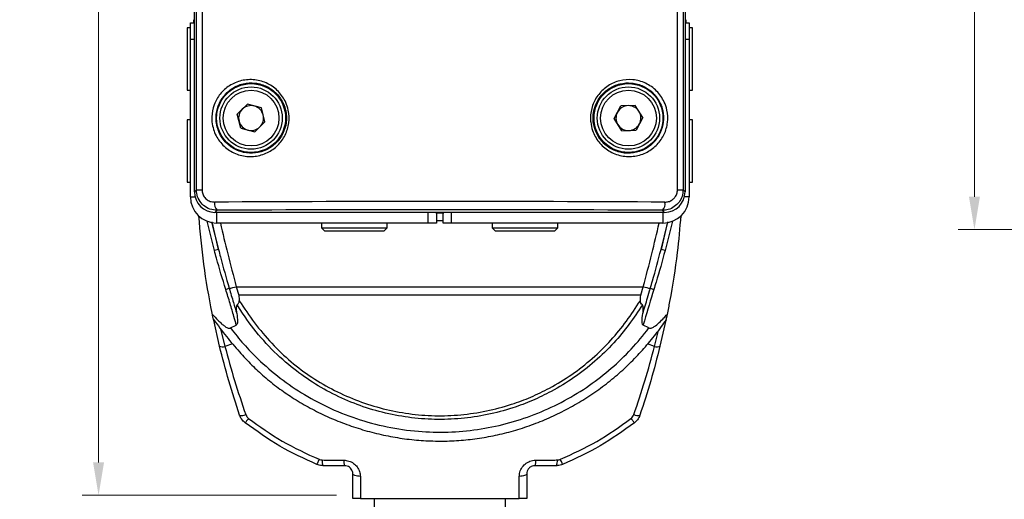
# Model space of a CAD drawing. Header units: millimetres. Extents: x 399 to 6076, y -1991 to 1602.
# Tile 173 of 256: x 3604 to 3664, y 500 to 529. Entities that reach past the tile are written whole.
import ezdxf

# ---------------------------------------------------------------- set-up
doc = ezdxf.new("R2010")
doc.units = ezdxf.units.MM
doc.layers.add('AM_5', color=3, linetype='Continuous', lineweight=25)
doc.layers.add('S20', color=7, linetype='Continuous')
doc.styles.add('尺寸標註', font='romans.shx', dxfattribs={"bigfont": 'CHINESET.SHX'})
doc.dimstyles.new('複本 CNS2-1$0', dxfattribs={"dimtxt": 2.5, "dimasz": 2, "dimexe": 1, "dimexo": 1, "dimgap": 1, "dimtad": 1, "dimtoh": 1, "dimdsep": 46, "dimtxsty": '尺寸標註', "dimcen": 0, "dimclrd": 2, "dimclre": 2, "dimclrt": 3, "dimadec": 0, "dimazin": 2, "dimtp": 0.1, "dimtm": 0.1, "dimtfac": 0.71, "dimtmove": 0, "dimatfit": 0, "dimfxl": 0, "dimlwd": 13, "dimlwe": 13, "dimarcsym": 0})

# ---------------------------------------------------------------- blocks, each defined once
blk = doc.blocks.new('*D256')
at = {"layer": 'AM_5', "color": 2, "lineweight": 13}
for p, q in [((3683.981, 566.922), (3661.649, 566.922)), ((3662.649, 564.922), (3662.649, 518.122)), ((3684.181, 516.122), (3661.649, 516.122))]:
    blk.add_line(p, q, dxfattribs=at)
at = {"layer": 'AM_5', "color": 2}
for points in [[(3662.315, 564.922), (3662.982, 564.922), (3662.649, 566.922)], [(3662.315, 518.122), (3662.982, 518.122), (3662.649, 516.122)]]:
    blk.add_solid(points, dxfattribs=at)
at = {"layer": 'Defpoints', "color": 0}
for p in [(3684.981, 566.922), (3662.649, 516.122), (3685.181, 516.122)]:
    blk.add_point(p, dxfattribs=at)
at = {"layer": 'AM_5', "color": 3, "insert": (3660.399, 541.522), "char_height": 2.5, "attachment_point": 5, "rotation": 90, "style": '尺寸標註'}
blk.add_mtext('50.8', dxfattribs=at)
blk = doc.blocks.new('S20-左視-02')
at = {"layer": 'S20', "linetype": 'Continuous', "lineweight": 25}
for p, q in [((-14.95, -17.211), (-14.95, 30.239)), ((-14.829, -17.09), (-14.829, 30.118)), ((-14.487, 30.118), (-14.487, -17.09)), ((14.487, -17.09), (14.487, 30.118)), ((14.829, 30.118), (14.829, -17.09)), ((14.95, 30.239), (14.95, -17.211)), ((-15.2, -6.911), (-14.95, -6.911)), ((-15.2, -7.911), (-15.2, -6.911)), ((-15.008, -6.711), (-15.008, -6.911)), ((14.95, -6.911), (15.2, -6.911)), ((15.008, -6.911), (15.008, -6.711)), ((15.2, -6.911), (15.2, -7.911)), ((-15.4, -7.211), (-15.4, -11.011)), ((-15.2, -7.211), (-15.4, -7.211)), ((15.4, -7.211), (15.2, -7.211)), ((15.4, -9.138), (15.4, -7.211)), ((-14.95, -7.911), (-15.2, -7.911)), ((-15.2, -14.711), (-15.2, -7.911)), ((15.2, -7.911), (14.95, -7.911)), ((15.2, -7.911), (15.2, -14.711)), ((15.4, -11.011), (15.4, -9.138)), ((-15.4, -11.011), (-15.2, -11.011)), ((15.2, -11.011), (15.4, -11.011)), ((-12.346, -12.477), (-11.721, -11.861)), ((-10.875, -12.095), (-11.721, -11.861)), ((10.623, -12.74), (11.036, -11.966)), ((11.913, -11.937), (11.036, -11.966)), ((12.377, -12.682), (11.913, -11.937)), ((-12.125, -13.327), (-12.346, -12.477)), ((-10.654, -12.944), (-10.875, -12.095)), ((-15.4, -12.811), (-15.4, -16.611)), ((-15.2, -12.811), (-15.4, -12.811)), ((-10.654, -12.944), (-11.279, -13.56)), ((11.087, -13.485), (10.623, -12.74)), ((12.377, -12.682), (11.964, -13.456)), ((15.4, -12.811), (15.2, -12.811)), ((15.4, -14.738), (15.4, -12.811)), ((-12.125, -13.327), (-11.279, -13.56)), ((11.087, -13.485), (11.964, -13.456)), ((-15.2, -17.511), (-15.2, -14.711)), ((15.2, -14.711), (15.2, -17.511)), ((15.4, -16.611), (15.4, -14.738)), ((-15.4, -16.611), (-15.2, -16.611)), ((15.2, -16.611), (15.4, -16.611)), ((-14.95, -17.211), (-14.829, -17.09)), ((-14.829, -17.09), (-14.487, -17.09)), ((14.487, -17.09), (14.829, -17.09)), ((14.829, -17.09), (14.95, -17.211)), ((-15.2, -17.511), (-14.914, -17.511)), ((15.2, -17.511), (14.914, -17.511)), ((-13.575, -18.335), (-13.7, -18.461)), ((13.7, -18.461), (-13.7, -18.461)), ((-13.6, -18.461), (-13.6, -19.111)), ((-0.7, -19.111), (-0.7, -18.461)), ((0.242, -18.511), (-0.242, -18.511)), ((-0.2, -18.511), (-0.2, -19.111)), ((0.2, -19.111), (0.2, -18.511)), ((0.7, -18.461), (0.7, -19.111)), ((13.7, -18.461), (13.575, -18.335)), ((13.6, -18.461), (13.6, -19.111)), ((-13.731, -20.795), (-14.182, -19)), ((-13.903, -19.054), (-13.484, -20.73)), ((-13.484, -20.73), (-13.881, -19.044)), ((-0.7, -19.111), (-13.6, -19.111)), ((-7.2, -19.111), (-7.2, -19.411)), ((-3.2, -19.411), (-3.2, -19.111)), ((-0.2, -19.111), (-0.7, -19.111)), ((0.2, -18.969), (-0.2, -18.969)), ((0.7, -19.111), (0.2, -19.111)), ((13.6, -19.111), (0.7, -19.111)), ((3.2, -19.111), (3.2, -19.411)), ((7.2, -19.411), (7.2, -19.111)), ((13.881, -19.044), (13.484, -20.73)), ((13.484, -20.73), (13.904, -19.049)), ((14.184, -18.992), (13.731, -20.795)), ((-7.2, -19.411), (-7, -19.611)), ((-7.2, -19.411), (-4.106, -19.411)), ((-4.216, -19.611), (-7, -19.611)), ((-3.4, -19.611), (-4.216, -19.611)), ((-4.106, -19.411), (-3.2, -19.411)), ((-3.4, -19.611), (-3.2, -19.411)), ((3.2, -19.411), (3.4, -19.611)), ((3.2, -19.411), (6.294, -19.411)), ((6.184, -19.611), (3.4, -19.611)), ((7, -19.611), (6.184, -19.611)), ((6.294, -19.411), (7.2, -19.411)), ((7, -19.611), (7.2, -19.411)), ((-13.484, -20.73), (-13.731, -20.795)), ((13.731, -20.795), (13.484, -20.73)), ((-12.402, -22.998), (-12.249, -23.514)), ((-12.402, -22.998), (12.402, -22.998)), ((12.249, -23.514), (12.402, -22.998)), ((12.249, -23.514), (-12.249, -23.514)), ((-13.422, -26.62), (-13.78, -25.044)), ((13.78, -25.044), (13.422, -26.62)), ((-13.36, -25.559), (-13.096, -26.632)), ((-12.75, -25.513), (-12.402, -25.332)), ((12.75, -25.513), (12.402, -25.332)), ((13.096, -26.632), (13.335, -25.659)), ((-12.629, -26.473), (-13.096, -26.632)), ((13.096, -26.632), (12.67, -26.487)), ((-5.8, -33.911), (-7.105, -33.911)), ((7.105, -33.911), (5.8, -33.911)), ((-5.3, -35.911), (-5.3, -34.411)), ((5.3, -34.411), (5.3, -35.911)), ((-4, -35.911), (-4, -50.711)), ((4, -50.711), (4, -35.911))]:
    blk.add_line(p, q, dxfattribs=at)
at = {"layer": 'S20', "linetype": 'Continuous', "lineweight": 25, "flags": 128}
for points in [[(-11.654, -31.03), (-11.698, -31.086), (-11.738, -31.138), (-11.773, -31.184), (-11.804, -31.224), (-11.828, -31.255), (-11.846, -31.279), (-11.857, -31.293), (-11.861, -31.298)], [(11.861, -31.298), (11.857, -31.293), (11.846, -31.279), (11.828, -31.255), (11.804, -31.224), (11.773, -31.184), (11.738, -31.138), (11.698, -31.086), (11.654, -31.03)], [(-7.359, -33.522), (-7.387, -33.587), (-7.412, -33.648), (-7.434, -33.702), (-7.453, -33.748), (-7.469, -33.785), (-7.48, -33.812), (-7.487, -33.828), (-7.489, -33.834)], [(7.489, -33.834), (7.487, -33.828), (7.48, -33.812), (7.469, -33.785), (7.453, -33.748), (7.434, -33.702), (7.412, -33.648), (7.387, -33.587), (7.359, -33.522)], [(-4.84, -34.564), (-4.931, -34.559), (-5.019, -34.549), (-5.098, -34.534), (-5.167, -34.515), (-5.224, -34.492), (-5.266, -34.467), (-5.291, -34.439), (-5.3, -34.411)], [(5.3, -34.411), (5.291, -34.439), (5.266, -34.467), (5.224, -34.492), (5.167, -34.515), (5.098, -34.534), (5.019, -34.549), (4.931, -34.559), (4.84, -34.564)]]:
    blk.add_lwpolyline(points, dxfattribs=at)
at = {"layer": 'S20', "linetype": 'Continuous', "lineweight": 25}
for centre, radius in [((-11.5, -12.711), 2.1), ((11.5, -12.711), 2.1), ((-11.5, -12.711), 1.9), ((-11.5, -12.711), 1.7), ((11.5, -12.711), 1.9), ((11.5, -12.711), 1.7)]:
    blk.add_circle(centre, radius, dxfattribs=at)
for centre, radius, start, end in [((-11.5, -12.711), 0.76, 74.59103, 134.59103), ((-11.5, -12.711), 0.76, 14.59103, 74.59103), ((11.5, -12.711), 0.76, 91.89221, 151.89221), ((11.5, -12.711), 0.76, 31.89221, 91.89221), ((-11.5, -12.711), 0.76, 134.59103, 194.59103), ((-11.5, -12.711), 0.76, 314.59103, 14.59103), ((11.5, -12.711), 0.76, 151.89221, 211.89221), ((11.5, -12.711), 0.76, 331.89221, 31.89221), ((-11.5, -12.711), 0.76, 194.59103, 254.59103), ((11.5, -12.711), 0.76, 211.89221, 271.89221), ((11.5, -12.711), 0.76, 271.89221, 331.89221), ((-11.5, -12.711), 0.76, 254.59103, 314.59103), ((-13.6, -17.511), 1.6, 180, 270), ((-13.178, -17.944), 0.558, 168.79548, 224.60772), ((13.178, -17.944), 0.558, 315.39228, 11.20452), ((13.6, -17.511), 1.6, 270, 0), ((-16.442, -12.676), 11.023, 287.94268, 289.09158), ((-13.3, -19.898), 3.228, 278.26185, 286.16266), ((13.3, -19.898), 3.228, 253.83734, 261.73815), ((16.442, -12.676), 11.023, 250.90842, 252.05732), ((-13.245, -26.239), 0.42, 244.95743, 290.71646), ((13.245, -26.239), 0.42, 249.28354, 295.04257), ((-12.053, -30.335), 0.513, 253.64489, 296.32164), ((12.053, -30.335), 0.513, 243.67836, 286.35511), ((-6.521, -33.629), 0.648, 174.06481, 205.78968), ((-5.175, -33.638), 0.682, 174.62223, 203.57157), ((5.175, -33.638), 0.682, 336.42843, 5.37777), ((6.521, -33.629), 0.648, 334.21032, 5.93519)]:
    blk.add_arc(centre, radius, start, end, dxfattribs=at)
for centre, major_axis, ratio, start_param, end_param in [((-13.7, -17.21), (0.884, 0.884), 0.999695, 2.356347, 3.926839), ((13.7, -17.21), (-0.884, 0.884), 0.999695, 2.356347, 3.926839), ((0, -18.589), (45.75, 0), 0.017264, 1.266105, 1.875488), ((0, -19.089), (45.25, 0), 0.017455, 1.266105, 1.875488)]:
    blk.add_ellipse(centre, major_axis=major_axis, ratio=ratio, start_param=start_param, end_param=end_param, dxfattribs=at)
for points, knots in [([(-13.883, -12.939), (-13.889, -12.839), (-13.909, -12.488), (-13.785, -11.883), (-13.407, -11.215), (-12.826, -10.695), (-12.088, -10.383), (-11.268, -10.333), (-10.471, -10.568), (-9.804, -11.058), (-9.402, -11.656), (-9.189, -12.318), (-9.161, -13.014), (-9.39, -13.767), (-9.85, -14.405), (-10.496, -14.861), (-11.264, -15.085), (-12.075, -15.042), (-12.838, -14.725), (-13.446, -14.164), (-13.788, -13.525), (-13.857, -13.098), (-13.883, -12.939)], [0, 0, 0, 0, 0.020071, 0.070535, 0.121149, 0.173488, 0.22813, 0.284404, 0.340845, 0.396173, 0.449949, 0.483399, 0.535085, 0.586787, 0.638698, 0.691384, 0.745301, 0.800646, 0.857028, 0.91326, 0.967791, 1, 1, 1, 1]), ([(-13.623, -12.919), (-13.6, -13.064), (-13.538, -13.451), (-13.348, -13.807), (-13.05, -14.203), (-12.671, -14.553), (-11.978, -14.843), (-11.24, -14.882), (-10.54, -14.678), (-9.951, -14.261), (-9.531, -13.677), (-9.323, -12.988), (-9.348, -12.352), (-9.543, -11.746), (-9.909, -11.198), (-10.517, -10.75), (-11.243, -10.536), (-11.99, -10.582), (-12.661, -10.867), (-13.19, -11.343), (-13.534, -11.954), (-13.647, -12.507), (-13.628, -12.828), (-13.623, -12.919)], [0, 0, 0, 0, 0.03217, 0.0858, 0.086693, 0.142968, 0.199422, 0.254819, 0.308746, 0.361409, 0.413286, 0.464955, 0.516611, 0.55004, 0.60378, 0.659083, 0.715534, 0.771862, 0.826574, 0.878955, 0.929555, 0.979958, 1, 1, 1, 1]), ([(9.199, -12.957), (9.193, -12.873), (9.168, -12.531), (9.276, -11.927), (9.653, -11.237), (10.236, -10.706), (10.967, -10.39), (11.772, -10.331), (12.564, -10.547), (13.243, -11.022), (13.663, -11.625), (13.886, -12.29), (13.92, -12.979), (13.711, -13.717), (13.277, -14.354), (12.652, -14.827), (11.885, -15.077), (11.06, -15.056), (10.285, -14.752), (9.669, -14.206), (9.306, -13.57), (9.229, -13.132), (9.199, -12.957)], [0, 0, 0, 0, 0.016927, 0.06865, 0.120407, 0.172743, 0.226156, 0.280973, 0.337063, 0.393533, 0.448862, 0.483568, 0.533984, 0.584408, 0.635338, 0.688254, 0.743418, 0.799884, 0.856136, 0.911078, 0.964488, 1, 1, 1, 1]), ([(9.357, -12.936), (9.385, -13.096), (9.454, -13.494), (9.661, -13.856), (9.964, -14.239), (10.348, -14.579), (11.053, -14.856), (11.805, -14.875), (12.503, -14.646), (13.072, -14.214), (13.467, -13.631), (13.657, -12.956), (13.626, -12.326), (13.423, -11.718), (13.04, -11.166), (12.423, -10.731), (11.702, -10.534), (10.969, -10.588), (10.303, -10.877), (9.771, -11.363), (9.428, -11.994), (9.329, -12.547), (9.352, -12.859), (9.357, -12.936)], [0, 0, 0, 0, 0.0354904, 0.0884004, 0.0888719, 0.1437842, 0.2000361, 0.2565461, 0.3117806, 0.3647506, 0.4156822, 0.4660536, 0.5163992, 0.5510742, 0.6064064, 0.6629381, 0.7190981, 0.7739521, 0.8273607, 0.8796674, 0.93139, 0.9830823, 1, 1, 1, 1]), ([(-13.575, -18.335), (-13.722, -18.321), (-14.017, -18.292), (-14.407, -18.057), (-14.688, -17.717), (-14.815, -17.372), (-14.825, -17.16), (-14.829, -17.09)], [0, 0, 0, 0, 0.226273, 0.45439, 0.678682, 0.892716, 1, 1, 1, 1]), ([(-14.487, -17.09), (-14.485, -17.132), (-14.479, -17.26), (-14.401, -17.468), (-14.229, -17.671), (-13.993, -17.81), (-13.814, -17.827), (-13.725, -17.835)], [0, 0, 0, 0, 0.104908, 0.315132, 0.538429, 0.76906, 1, 1, 1, 1]), ([(14.829, -17.09), (14.816, -17.224), (14.791, -17.491), (14.595, -17.85), (14.303, -18.132), (13.946, -18.306), (13.692, -18.326), (13.575, -18.335)], [0, 0, 0, 0, 0.202858, 0.404289, 0.60797, 0.820186, 1, 1, 1, 1]), ([(13.725, -17.835), (13.796, -17.83), (13.95, -17.819), (14.166, -17.715), (14.344, -17.547), (14.464, -17.332), (14.48, -17.17), (14.487, -17.09)], [0, 0, 0, 0, 0.183614, 0.398831, 0.602682, 0.801493, 1, 1, 1, 1]), ([(-13.854, -24.684), (-13.86, -24.656), (-14.065, -23.642), (-14.414, -21.646), (-14.596, -19.661), (-14.687, -18.677)], [0, 0, 0, 0, 0.014156, 0.511204, 1, 1, 1, 1]), ([(-13.372, -19.111), (-13.226, -19.738), (-12.924, -21.039), (-12.58, -22.33), (-12.402, -22.998)], [0, 0, 0, 0, 0.481975, 1, 1, 1, 1]), ([(12.402, -22.998), (12.58, -22.329), (12.924, -21.039), (13.226, -19.737), (13.372, -19.111)], [0, 0, 0, 0, 0.518269, 1, 1, 1, 1]), ([(14.69, -18.664), (14.624, -19.414), (14.469, -21.164), (14.153, -23.17), (13.906, -24.421), (13.854, -24.684)], [0, 0, 0, 0, 0.371515, 0.867499, 1, 1, 1, 1]), ([(-13.046, -23.163), (-13.24, -22.526), (-13.48, -21.74), (-13.691, -20.946), (-13.731, -20.795)], [0, 0, 0, 0, 0.809536, 1, 1, 1, 1]), ([(-13.484, -20.73), (-13.445, -20.88), (-13.243, -21.671), (-13.018, -22.457), (-12.836, -23.092)], [0, 0, 0, 0, 0.190528, 1, 1, 1, 1]), ([(12.836, -23.092), (12.88, -22.943), (13.11, -22.159), (13.316, -21.369), (13.484, -20.73)], [0, 0, 0, 0, 0.19044, 1, 1, 1, 1]), ([(13.731, -20.795), (13.556, -21.437), (13.34, -22.23), (13.093, -23.013), (13.046, -23.163)], [0, 0, 0, 0, 0.809464, 1, 1, 1, 1]), ([(-12.402, -25.332), (-12.45, -25.16), (-12.574, -24.721), (-12.781, -23.996), (-12.956, -23.447), (-13.046, -23.163)], [0, 0, 0, 0, 0.237038, 0.604596, 1, 1, 1, 1]), ([(-12.836, -23.092), (-12.75, -23.38), (-12.597, -23.895), (-12.442, -24.409), (-12.373, -24.636)], [0, 0, 0, 0, 0.559734, 1, 1, 1, 1]), ([(12.373, -24.636), (12.47, -24.316), (12.625, -23.802), (12.778, -23.288), (12.836, -23.092)], [0, 0, 0, 0, 0.620687, 1, 1, 1, 1]), ([(13.046, -23.163), (12.852, -23.799), (12.631, -24.521), (12.426, -25.246), (12.402, -25.332)], [0, 0, 0, 0, 0.881784, 1, 1, 1, 1]), ([(-12.35, -24.099), (-12.341, -24.09), (-12.309, -24.062), (-12.26, -24.009), (-12.222, -23.929), (-12.223, -23.876), (-12.224, -23.85)], [0, 0, 0, 0, 0.138729, 0.480914, 0.741371, 1, 1, 1, 1]), ([(-12.249, -23.514), (-12.249, -23.521), (-12.241, -23.633), (-12.232, -23.745), (-12.224, -23.85)], [0, 0, 0, 0, 0.061971, 1, 1, 1, 1]), ([(-12.224, -23.85), (-11.92, -24.302), (-11.313, -25.207), (-10.266, -26.464), (-9.096, -27.587), (-7.803, -28.542), (-6.427, -29.346), (-4.97, -29.99), (-3.451, -30.461), (-1.891, -30.763), (-0.308, -30.89), (1.28, -30.833), (2.851, -30.599), (4.282, -30.221), (5.562, -29.74), (6.796, -29.147), (8.059, -28.371), (9.314, -27.392), (10.436, -26.302), (11.398, -25.107), (11.948, -24.269), (12.224, -23.85)], [0, 0, 0, 0, 0.055431, 0.110929, 0.166196, 0.220121, 0.274218, 0.328139, 0.381884, 0.435795, 0.489534, 0.543264, 0.597169, 0.650907, 0.693563, 0.736219, 0.790077, 0.844108, 0.897969, 0.948948, 1, 1, 1, 1]), ([(12.35, -24.099), (12.319, -24.071), (12.271, -24.028), (12.227, -23.942), (12.221, -23.885), (12.223, -23.855), (12.224, -23.85)], [0, 0, 0, 0, 0.447568, 0.696384, 0.945697, 1, 1, 1, 1]), ([(12.224, -23.85), (12.232, -23.745), (12.241, -23.633), (12.249, -23.521), (12.249, -23.514)], [0, 0, 0, 0, 0.938029, 1, 1, 1, 1]), ([(-12.35, -24.099), (-12.359, -24.11), (-12.385, -24.141), (-12.413, -24.279), (-12.402, -24.449), (-12.38, -24.591), (-12.373, -24.636)], [0, 0, 0, 0, 0.0862768, 0.2359182, 0.7617437, 1, 1, 1, 1]), ([(12.35, -24.099), (12.082, -24.502), (11.547, -25.309), (10.593, -26.479), (9.469, -27.567), (8.192, -28.561), (6.908, -29.348), (5.653, -29.95), (4.352, -30.438), (2.898, -30.822), (1.301, -31.059), (-0.313, -31.117), (-1.922, -30.988), (-3.507, -30.682), (-5.051, -30.204), (-6.532, -29.551), (-7.933, -28.736), (-9.304, -27.72), (-10.602, -26.482), (-11.622, -25.231), (-12.154, -24.402), (-12.349, -24.099), (-12.35, -24.099)], [0, 0, 0, 0, 0.049005, 0.097954, 0.15237, 0.206957, 0.261371, 0.304457, 0.347544, 0.401817, 0.456257, 0.510522, 0.564794, 0.619239, 0.673516, 0.727988, 0.782636, 0.837111, 0.900338, 0.963566, 0.999901, 1, 1, 1, 1]), ([(12.373, -24.636), (12.383, -24.575), (12.399, -24.463), (12.408, -24.302), (12.399, -24.186), (12.37, -24.119), (12.355, -24.103), (12.35, -24.099)], [0, 0, 0, 0, 0.327027, 0.596697, 0.867964, 0.959958, 1, 1, 1, 1]), ([(-13.788, -25.005), (-13.788, -25.004), (-13.789, -25.001), (-13.807, -24.914), (-13.832, -24.795), (-13.85, -24.705), (-13.854, -24.684)], [0, 0, 0, 0, 0.177015, 0.448465, 0.875266, 1, 1, 1, 1]), ([(-13.854, -24.684), (-13.747, -24.802), (-13.566, -24.999), (-13.321, -25.234), (-13.126, -25.396), (-12.976, -25.49), (-12.859, -25.527), (-12.795, -25.53), (-12.762, -25.517), (-12.75, -25.513)], [0, 0, 0, 0, 0.329088, 0.5516686, 0.7031116, 0.8601047, 0.9214598, 0.9715953, 1, 1, 1, 1]), ([(-13.783, -25.002), (-13.525, -25.348), (-13.024, -26.021), (-12.246, -26.947), (-11.48, -27.762), (-10.693, -28.498), (-9.869, -29.157), (-8.971, -29.776), (-8.021, -30.343), (-7.002, -30.859), (-5.941, -31.307), (-4.844, -31.685), (-3.72, -31.988), (-2.578, -32.213), (-1.426, -32.358), (-0.274, -32.421), (0.871, -32.403), (2.001, -32.304), (3.117, -32.125), (4.223, -31.868), (5.319, -31.533), (6.398, -31.12), (7.453, -30.632), (8.475, -30.07), (9.456, -29.44), (10.387, -28.746), (11.261, -27.994), (12.072, -27.191), (12.818, -26.331), (13.392, -25.606), (13.712, -25.159), (13.81, -25.022)], [0, 0, 0, 0, 0.039759, 0.077277, 0.111267, 0.142708, 0.176377, 0.208381, 0.24306, 0.278108, 0.313476, 0.349081, 0.384823, 0.420579, 0.456218, 0.49164, 0.526763, 0.561511, 0.595995, 0.630785, 0.665955, 0.701431, 0.737124, 0.77293, 0.808716, 0.844362, 0.879772, 0.914872, 0.949339, 0.984501, 1, 1, 1, 1]), ([(-12.373, -24.636), (-12.348, -24.797), (-12.318, -24.989), (-12.335, -25.207), (-12.353, -25.277), (-12.38, -25.318), (-12.396, -25.328), (-12.402, -25.332)], [0, 0, 0, 0, 0.661138, 0.787909, 0.915481, 0.968326, 1, 1, 1, 1]), ([(12.402, -25.332), (12.393, -25.326), (12.372, -25.311), (12.34, -25.243), (12.313, -25.017), (12.347, -24.802), (12.373, -24.636)], [0, 0, 0, 0, 0.0465239, 0.1171896, 0.316629, 1, 1, 1, 1]), ([(12.75, -25.513), (12.768, -25.519), (12.811, -25.534), (12.926, -25.513), (13.126, -25.403), (13.384, -25.186), (13.635, -24.925), (13.79, -24.755), (13.854, -24.684)], [0, 0, 0, 0, 0.042133, 0.101962, 0.251454, 0.525861, 0.80165, 1, 1, 1, 1]), ([(13.854, -24.684), (13.841, -24.749), (13.818, -24.865), (13.795, -24.971), (13.786, -25.014), (13.788, -25.007), (13.788, -25.006)], [0, 0, 0, 0, 0.398581, 0.715965, 0.947151, 1, 1, 1, 1]), ([(-12.75, -25.513), (-12.49, -25.842), (-11.97, -26.499), (-10.97, -27.534), (-9.742, -28.592), (-8.254, -29.606), (-6.624, -30.468), (-4.859, -31.146), (-2.985, -31.62), (-1.112, -31.864), (0.731, -31.881), (2.52, -31.697), (4.278, -31.316), (5.981, -30.737), (7.608, -29.973), (9.111, -29.053), (10.469, -27.991), (11.693, -26.827), (12.398, -25.95), (12.75, -25.513)], [0, 0, 0, 0, 0.042603, 0.085206, 0.146023, 0.207032, 0.267846, 0.333125, 0.398643, 0.463923, 0.524661, 0.585597, 0.646344, 0.707073, 0.767996, 0.828723, 0.885762, 0.942961, 1, 1, 1, 1]), ([(-12.197, -30.827), (-12.424, -30.132), (-12.879, -28.743), (-13.241, -27.328), (-13.422, -26.62)], [0, 0, 0, 0, 0.499528, 1, 1, 1, 1]), ([(-13.096, -26.632), (-12.908, -27.332), (-12.53, -28.732), (-12.061, -30.106), (-11.826, -30.794)], [0, 0, 0, 0, 0.49953, 1, 1, 1, 1]), ([(11.826, -30.794), (12.06, -30.108), (12.53, -28.734), (12.907, -27.333), (13.096, -26.632)], [0, 0, 0, 0, 0.499525, 1, 1, 1, 1]), ([(13.422, -26.62), (13.241, -27.326), (12.88, -28.741), (12.425, -30.131), (12.197, -30.827)], [0, 0, 0, 0, 0.499537, 1, 1, 1, 1]), ([(-11.861, -31.298), (-11.941, -31.224), (-12.088, -31.09), (-12.163, -30.908), (-12.197, -30.827)], [0, 0, 0, 0, 0.551724, 1, 1, 1, 1]), ([(-11.826, -30.794), (-11.808, -30.835), (-11.769, -30.925), (-11.695, -30.993), (-11.654, -31.03)], [0, 0, 0, 0, 0.448816, 1, 1, 1, 1]), ([(-11.654, -31.03), (-10.985, -31.511), (-9.635, -32.483), (-8.122, -33.174), (-7.359, -33.522)], [0, 0, 0, 0, 0.495727, 1, 1, 1, 1]), ([(7.359, -33.522), (8.109, -33.18), (9.623, -32.49), (10.973, -31.519), (11.654, -31.03)], [0, 0, 0, 0, 0.495711, 1, 1, 1, 1]), ([(11.654, -31.03), (11.688, -31), (11.763, -30.934), (11.803, -30.844), (11.826, -30.794)], [0, 0, 0, 0, 0.450754, 1, 1, 1, 1]), ([(12.197, -30.827), (12.154, -30.926), (12.075, -31.107), (11.927, -31.238), (11.861, -31.298)], [0, 0, 0, 0, 0.548751, 1, 1, 1, 1]), ([(-7.489, -33.834), (-8.253, -33.486), (-9.793, -32.784), (-11.167, -31.796), (-11.861, -31.298)], [0, 0, 0, 0, 0.495711, 1, 1, 1, 1]), ([(11.861, -31.298), (11.179, -31.788), (9.806, -32.776), (8.266, -33.479), (7.489, -33.834)], [0, 0, 0, 0, 0.495727, 1, 1, 1, 1]), ([(-7.359, -33.522), (-7.348, -33.526), (-7.286, -33.551), (-7.22, -33.557), (-7.166, -33.562)], [0, 0, 0, 0, 0.18621, 1, 1, 1, 1]), ([(-7.166, -33.562), (-6.835, -33.565), (-6.398, -33.569), (-5.96, -33.573), (-5.854, -33.574)], [0, 0, 0, 0, 0.7569519, 1, 1, 1, 1]), ([(-5.854, -33.574), (-5.748, -33.584), (-5.536, -33.605), (-5.248, -33.756), (-5.021, -33.98), (-4.87, -34.259), (-4.85, -34.464), (-4.84, -34.564)], [0, 0, 0, 0, 0.1993151, 0.3986085, 0.5969635, 0.8023317, 1, 1, 1, 1]), ([(4.84, -34.564), (4.852, -34.45), (4.878, -34.222), (5.065, -33.919), (5.333, -33.698), (5.613, -33.59), (5.788, -33.578), (5.854, -33.574)], [0, 0, 0, 0, 0.223766, 0.449966, 0.669265, 0.875598, 1, 1, 1, 1]), ([(5.854, -33.574), (6.185, -33.571), (6.623, -33.567), (7.059, -33.563), (7.166, -33.562)], [0, 0, 0, 0, 0.7569561, 1, 1, 1, 1]), ([(7.166, -33.562), (7.178, -33.561), (7.244, -33.559), (7.307, -33.539), (7.359, -33.522)], [0, 0, 0, 0, 0.1855468, 1, 1, 1, 1]), ([(-7.105, -33.911), (-7.212, -33.902), (-7.344, -33.891), (-7.466, -33.843), (-7.489, -33.834)], [0, 0, 0, 0, 0.81369, 1, 1, 1, 1]), ([(-5.3, -34.411), (-5.304, -34.36), (-5.313, -34.258), (-5.385, -34.117), (-5.497, -34.003), (-5.642, -33.925), (-5.747, -33.915), (-5.8, -33.911)], [0, 0, 0, 0, 0.213964, 0.427985, 0.623753, 0.812057, 1, 1, 1, 1]), ([(5.8, -33.911), (5.767, -33.912), (5.687, -33.917), (5.602, -33.949), (5.503, -34.003), (5.406, -34.087), (5.317, -34.24), (5.306, -34.353), (5.3, -34.411)], [0, 0, 0, 0, 0.117862, 0.291363, 0.311827, 0.524883, 0.758328, 1, 1, 1, 1]), ([(7.489, -33.834), (7.386, -33.867), (7.26, -33.908), (7.129, -33.91), (7.105, -33.911)], [0, 0, 0, 0, 0.814638, 1, 1, 1, 1]), ([(-4.84, -34.564), (-4.838, -34.882), (-4.834, -35.329), (-4.832, -35.781), (-4.831, -35.911)], [0, 0, 0, 0, 0.7125368, 1, 1, 1, 1]), ([(4.831, -35.911), (4.833, -35.589), (4.836, -35.138), (4.839, -34.692), (4.84, -34.564)], [0, 0, 0, 0, 0.712539, 1, 1, 1, 1]), ([(-4.831, -35.911), (-4.885, -35.911), (-4.994, -35.911), (-5.136, -35.911), (-5.242, -35.911), (-5.293, -35.911), (-5.298, -35.911), (-5.3, -35.911)], [0, 0, 0, 0, 0.214889, 0.429644, 0.648065, 0.873562, 1, 1, 1, 1]), ([(-4.831, -35.911), (-4.028, -35.911), (-2.423, -35.911), (-0.007, -35.911), (2.412, -35.911), (4.025, -35.911), (4.831, -35.911)], [0, 0, 0, 0, 0.249462, 0.498907, 0.749445, 1, 1, 1, 1]), ([(5.3, -35.911), (5.294, -35.911), (5.283, -35.911), (5.192, -35.911), (5.059, -35.911), (4.929, -35.911), (4.852, -35.911), (4.831, -35.911)], [0, 0, 0, 0, 0.232895, 0.465908, 0.695297, 0.917318, 1, 1, 1, 1])]:
    blk.add_open_spline(points, degree=3, knots=knots, dxfattribs=at)
blk = doc.blocks.new('*D238')
at = {"layer": 'AM_5', "color": 2, "lineweight": 13}
for p, q in [((3614.746, 566.922), (3608.266, 566.922)), ((3609.266, 501.922), (3609.266, 564.922)), ((3623.762, 499.922), (3608.266, 499.922))]:
    blk.add_line(p, q, dxfattribs=at)
at = {"layer": 'AM_5', "color": 2}
for points in [[(3608.932, 564.922), (3609.599, 564.922), (3609.266, 566.922)], [(3608.932, 501.922), (3609.599, 501.922), (3609.266, 499.922)]]:
    blk.add_solid(points, dxfattribs=at)
at = {"layer": 'Defpoints', "color": 0}
for p in [(3609.266, 566.922), (3615.746, 566.922), (3624.762, 499.922)]:
    blk.add_point(p, dxfattribs=at)
at = {"layer": 'AM_5', "color": 3, "insert": (3607.016, 533.422), "char_height": 2.5, "attachment_point": 5, "rotation": 90, "style": '尺寸標註'}
blk.add_mtext('67', dxfattribs=at)
blk = doc.blocks.new('*D319')
at = {"layer": 'AM_5', "color": 2, "lineweight": 13}
for p, q in [((3614.259, 566.922), (3601.068, 566.922)), ((3602.068, 564.922), (3602.068, 486.922)), ((3625.062, 484.922), (3601.068, 484.922))]:
    blk.add_line(p, q, dxfattribs=at)
at = {"layer": 'AM_5', "color": 2}
for points in [[(3601.735, 564.922), (3602.402, 564.922), (3602.068, 566.922)], [(3601.735, 486.922), (3602.402, 486.922), (3602.068, 484.922)]]:
    blk.add_solid(points, dxfattribs=at)
at = {"layer": 'Defpoints', "color": 0}
for p in [(3615.259, 566.922), (3602.068, 484.922), (3626.062, 484.922)]:
    blk.add_point(p, dxfattribs=at)
at = {"layer": 'AM_5', "color": 3, "insert": (3599.818, 525.922), "char_height": 2.5, "attachment_point": 5, "rotation": 90, "style": '尺寸標註'}
blk.add_mtext('82', dxfattribs=at)

msp = doc.modelspace()

# ---------------------------------------------------------------- block references
at = {"layer": 'S20'}
msp.add_blockref('S20-左視-02', (3630.062, 535.633), dxfattribs=at)

# ---------------------------------------------------------------- dimensions: what is measured, and where the dimension line sits
at = {"layer": 'AM_5'}
for base, p1, p2, override, picture, middle in [((3602.068, 484.922), (3615.259, 566.922), (3626.062, 484.922), {"dimdec": 1}, '*D319', (3599.818, 525.922)), ((3609.266, 566.922), (3624.762, 499.922), (3615.746, 566.922), {"dimdec": 1}, '*D238', (3607.016, 533.422)), ((3662.649, 516.122), (3684.981, 566.922), (3685.181, 516.122), {"dimdec": 1, "dimtix": 1}, '*D256', (3660.399, 541.522))]:
    dim = msp.add_linear_dim(base=base, p1=p1, p2=p2, angle=90, dimstyle='複本 CNS2-1$0', override=override, dxfattribs=at)
    dim.commit()
    dim.dimension.update_dxf_attribs({"geometry": picture, "text_midpoint": middle})

doc.saveas('drawing.dxf')
